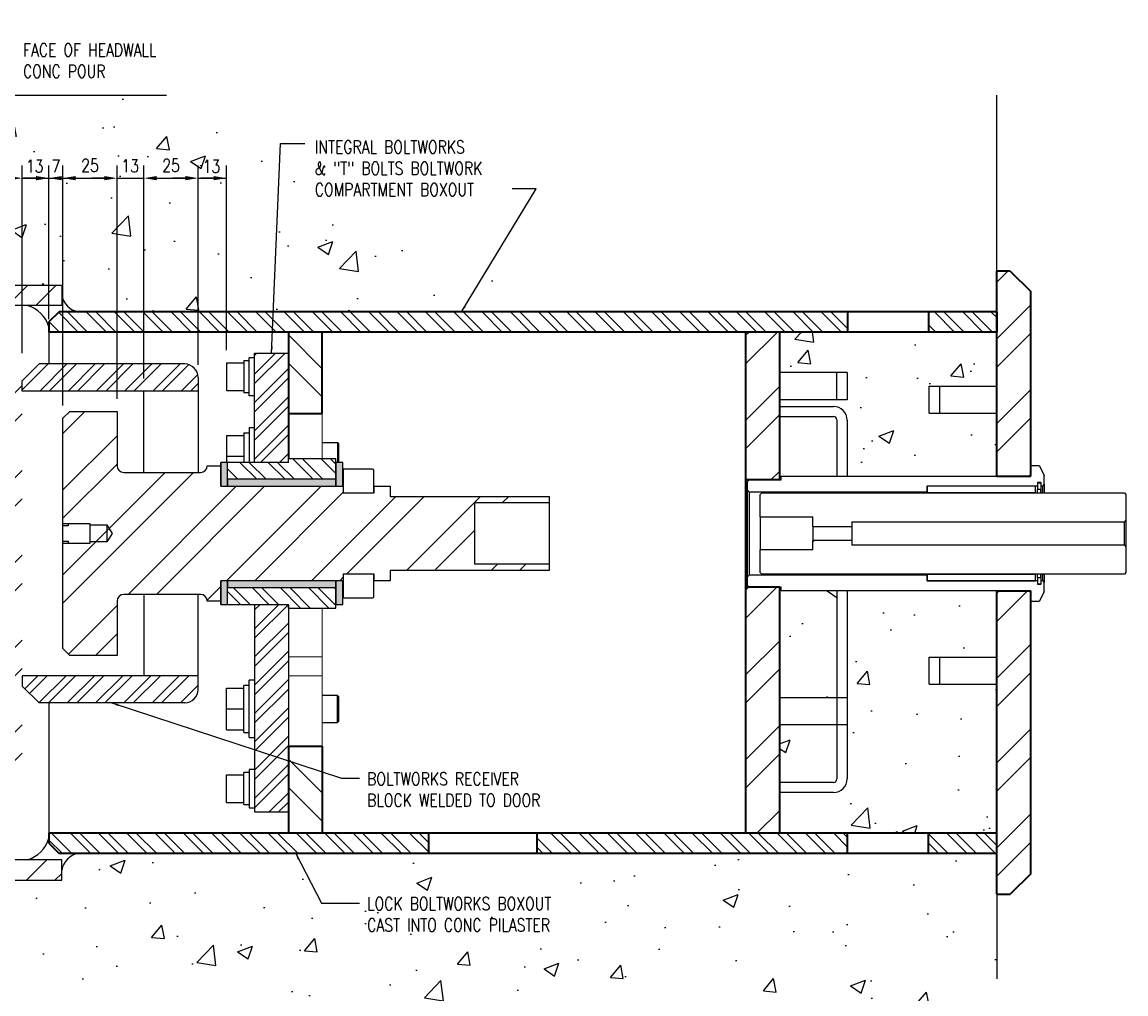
# Model space of a CAD drawing. Header units: millimetres. Extents: x -378 to 2927, y -2262 to 346.
# Tile 11 of 14: x 2130 to 2648, y -1946 to -1491. Entities that reach past the tile are written whole.
import ezdxf

# ---------------------------------------------------------------- set-up
doc = ezdxf.new("R2010")
doc.units = ezdxf.units.MM
for name, color, linetype in [('S-ANNO-TEXT', 2, 'Continuous'), ('S-DETL-CONC', 4, 'Continuous'), ('S-DETL-STLS', 3, 'Continuous'), ('S-SDEL-DIMS', 3, 'Continuous'), ('S-SDEL-LW10', 8, 'Continuous'), ('S-SECT-PATT', 1, 'Continuous'), ('S-SECT-STLS', 3, 'Continuous')]:
    doc.layers.add(name, color=color, linetype=linetype)
doc.layers.add('S-SDEL-LW18', color=190, linetype='Continuous', lineweight=18)
doc.layers.add('S-SDEL-LW35', color=32, linetype='Continuous', lineweight=35)
doc.styles.add('ROMANS', font='ROMANS.shx', dxfattribs={"width": 0.8})
doc.styles.add('Text', font='romans.shx', dxfattribs={"width": 0.8, "height": 3})
doc.dimstyles.new('NFL_1', dxfattribs={"dimscale": 0, "dimtxt": 3, "dimasz": 3, "dimexe": 3, "dimexo": 3, "dimgap": 1.5, "dimtad": 1, "dimdec": 0, "dimzin": 3, "dimdsep": 46, "dimtxsty": 'Text', "dimcen": 3, "dimdle": 3, "dimclrd": 1, "dimclre": 1, "dimclrt": 2, "dimadec": 0, "dimazin": 0, "dimtfac": 0.75, "dimtdec": 0, "dimtmove": 2, "dimatfit": 3, "dimfxl": 0.125, "dimtfillclr": 1, "dimfrac": 2, "dimtolj": 1, "dimtzin": 0, "dimarcsym": 1})
doc.dimstyles.get("Standard").update_dxf_attribs({"dimtxt": 0.125, "dimasz": 0.125, "dimexe": 0.18, "dimexo": 0.0625, "dimgap": 0.125, "dimtad": 0, "dimtih": 1, "dimtoh": 1, "dimdec": 4, "dimzin": 0, "dimdsep": 46, "dimtxsty": 'Text', "dimcen": 0.125, "dimclrt": 2, "dimadec": 0, "dimazin": 0, "dimtfac": 1, "dimtdec": 4, "dimtofl": 0, "dimtmove": 0, "dimatfit": 3, "dimfxl": 0.18, "dimtolj": 1, "dimtzin": 0, "dimarcsym": 0})
pattern_1 = [(45, (-24393.452, -4633.625), (-19.887378, 19.887378), []), (45, (-24380.193, -4633.625), (-19.887378, 19.887378), [])]
pattern_2 = [(50, (-24206.82, -4568.566), (71.72602, -6.27521), [7.5, -82.5]), (355, (-24206.82, -4568.566), (-13.87513, 75.21921), [6, -66]), (100.45144, (-24200.84, -4569.09), (57.85088, 68.944), [6.37402, -70.11421]), (46.1842, (-24206.82, -4548.57), (106.72413, -16.55193), [11.25, -123.75]), (96.63564, (-24197.92, -4549.95), (93.4662, 97.41186), [9.56103, -105.17138]), (351.18416, (-24206.82, -4548.57), (93.4662, 97.41186), [9, -99]), (21, (-24196.82, -4553.566), (59.6907, -40.26189), [7.5, -82.5]), (326, (-24196.82, -4553.566), (24.33153, 72.515), [6, -66]), (71.45144, (-24191.84, -4556.92), (84.02224, 32.25312), [6.37402, -70.11421]), (37.5, (-24206.818, -4568.566), (1.215986, 33.289385), [0, -65.2, 0, -67, 0, -66.25]), (7.5, (-24206.818, -4568.566), (26.306954, 39.44117), [0, -38.2, 0, -63.7, 0, -25.25]), (327.5, (-24229.118, -4568.566), (53.382244, -2.255487), [0, -25, 0, -78, 0, -103.5]), (317.5, (-24239.12, -4568.566), (58.31862, 10.0105), [0, -32.5, 0, -51.8, 0, -73.5])]
pattern_3 = [(315, (-24206.818, -4568.566), (6.629126, 6.629126), []), (315, (-24206.818, -4572.985), (6.629126, 6.629126), [])]
pattern_4 = [(45, (-24206.818, -4568.566), (-19.887378, 19.887378), []), (45, (-24193.56, -4568.566), (-19.887378, 19.887378), [])]
pattern_5 = [(45, (-24206.818, -4568.566), (-6.629126, 6.629126), []), (45, (-24202.398, -4568.566), (-6.629126, 6.629126), [])]

# ---------------------------------------------------------------- blocks, each defined once
blk = doc.blocks.new('*D66')
at = {"layer": 'Defpoints', "color": 0, "transparency": 16777216}
for p in [(2143.07, -1563.72), (2143.07, -1635.86), (2130.47, -1651.83)]:
    blk.add_point(p, dxfattribs=at)
at = {"layer": 'S-SDEL-DIMS', "color": 1, "lineweight": -2, "transparency": 16777216}
for p, q in [((2130.47, -1645.83), (2130.47, -1557.72)), ((2143.07, -1629.86), (2143.07, -1557.72)), ((2124.47, -1563.72), (2118.47, -1563.72)), ((2130.47, -1563.72), (2143.07, -1563.72)), ((2149.07, -1563.72), (2155.07, -1563.72))]:
    blk.add_line(p, q, dxfattribs=at)
at = {"layer": 'S-SDEL-DIMS', "color": 1, "transparency": 16777216}
for points in [[(2124.47, -1562.72), (2124.47, -1564.72), (2130.47, -1563.72)], [(2149.07, -1562.72), (2149.07, -1564.72), (2143.07, -1563.72)]]:
    blk.add_solid(points, dxfattribs=at)
at = {"layer": 'S-SDEL-DIMS', "color": 2, "transparency": 16777216, "insert": (2136.36, -1558.08), "char_height": 6, "attachment_point": 5, "style": 'Text'}
blk.add_mtext('\\A1;13', dxfattribs=at)
blk = doc.blocks.new('*D67')
at = {"layer": 'Defpoints', "color": 0, "transparency": 16777216}
for p in [(2149.63, -1563.72), (2143.07, -1631.11), (2149.63, -1676.32)]:
    blk.add_point(p, dxfattribs=at)
at = {"layer": 'S-SDEL-DIMS', "color": 1, "lineweight": -2, "transparency": 16777216}
for p, q in [((2143.07, -1625.11), (2143.07, -1557.72)), ((2149.63, -1670.32), (2149.63, -1557.72)), ((2137.07, -1563.72), (2131.07, -1563.72)), ((2143.07, -1563.72), (2149.63, -1563.72)), ((2155.63, -1563.72), (2161.63, -1563.72))]:
    blk.add_line(p, q, dxfattribs=at)
at = {"layer": 'S-SDEL-DIMS', "color": 1, "transparency": 16777216}
for points in [[(2137.07, -1562.72), (2137.07, -1564.72), (2143.07, -1563.72)], [(2155.63, -1562.72), (2155.63, -1564.72), (2149.63, -1563.72)]]:
    blk.add_solid(points, dxfattribs=at)
at = {"layer": 'S-SDEL-DIMS', "color": 2, "transparency": 16777216, "insert": (2146.36, -1558.08), "char_height": 6, "attachment_point": 5, "style": 'Text'}
blk.add_mtext('\\A1;7', dxfattribs=at)
blk = doc.blocks.new('*D68')
at = {"layer": 'Defpoints', "color": 0, "transparency": 16777216}
for p in [(2175.03, -1563.72), (2149.63, -1676.32), (2175.03, -1673.14)]:
    blk.add_point(p, dxfattribs=at)
at = {"layer": 'S-SDEL-DIMS', "color": 1, "lineweight": -2, "transparency": 16777216}
for p, q in [((2149.63, -1670.32), (2149.63, -1557.72)), ((2175.03, -1667.14), (2175.03, -1557.72)), ((2155.63, -1563.72), (2169.03, -1563.72))]:
    blk.add_line(p, q, dxfattribs=at)
at = {"layer": 'S-SDEL-DIMS', "color": 1, "transparency": 16777216}
for points in [[(2155.63, -1562.72), (2155.63, -1564.72), (2149.63, -1563.72)], [(2169.03, -1562.72), (2169.03, -1564.72), (2175.03, -1563.72)]]:
    blk.add_solid(points, dxfattribs=at)
at = {"layer": 'S-SDEL-DIMS', "color": 2, "transparency": 16777216, "insert": (2162.33, -1557.72), "char_height": 6, "attachment_point": 5, "style": 'Text'}
blk.add_mtext('\\A1;25', dxfattribs=at)
blk = doc.blocks.new('*D69')
at = {"layer": 'Defpoints', "color": 0, "transparency": 16777216}
for p in [(2187.64, -1563.72), (2187.64, -1663.58), (2175.03, -1673.14)]:
    blk.add_point(p, dxfattribs=at)
at = {"layer": 'S-SDEL-DIMS', "color": 1, "lineweight": -2, "transparency": 16777216}
for p, q in [((2175.03, -1667.14), (2175.03, -1557.72)), ((2187.64, -1657.58), (2187.64, -1557.72)), ((2169.03, -1563.72), (2163.03, -1563.72)), ((2175.03, -1563.72), (2187.64, -1563.72)), ((2193.64, -1563.72), (2199.64, -1563.72))]:
    blk.add_line(p, q, dxfattribs=at)
at = {"layer": 'S-SDEL-DIMS', "color": 1, "transparency": 16777216}
for points in [[(2169.03, -1562.72), (2169.03, -1564.72), (2175.03, -1563.72)], [(2193.64, -1562.72), (2193.64, -1564.72), (2187.64, -1563.72)]]:
    blk.add_solid(points, dxfattribs=at)
at = {"layer": 'S-SDEL-DIMS', "color": 2, "transparency": 16777216, "insert": (2181.13, -1557.97), "char_height": 6, "attachment_point": 5, "style": 'Text'}
blk.add_mtext('\\A1;13', dxfattribs=at)
blk = doc.blocks.new('*D70')
at = {"layer": 'Defpoints', "color": 0, "transparency": 16777216}
for p in [(2213.06, -1563.72), (2213.06, -1657.2), (2187.64, -1663.58)]:
    blk.add_point(p, dxfattribs=at)
at = {"layer": 'S-SDEL-DIMS', "color": 1, "lineweight": -2, "transparency": 16777216}
for p, q in [((2187.64, -1657.58), (2187.64, -1557.72)), ((2213.06, -1651.2), (2213.06, -1557.72)), ((2193.64, -1563.72), (2207.06, -1563.72))]:
    blk.add_line(p, q, dxfattribs=at)
at = {"layer": 'S-SDEL-DIMS', "color": 1, "transparency": 16777216}
for points in [[(2193.64, -1562.72), (2193.64, -1564.72), (2187.64, -1563.72)], [(2207.06, -1562.72), (2207.06, -1564.72), (2213.06, -1563.72)]]:
    blk.add_solid(points, dxfattribs=at)
at = {"layer": 'S-SDEL-DIMS', "color": 2, "transparency": 16777216, "insert": (2200.35, -1557.72), "char_height": 6, "attachment_point": 5, "style": 'Text'}
blk.add_mtext('\\A1;25', dxfattribs=at)
blk = doc.blocks.new('*D71')
at = {"layer": 'Defpoints', "color": 0, "transparency": 16777216}
for p in [(2226.3, -1563.72), (2226.3, -1650.29), (2213.06, -1657.2)]:
    blk.add_point(p, dxfattribs=at)
at = {"layer": 'S-SDEL-DIMS', "color": 1, "lineweight": -2, "transparency": 16777216}
for p, q in [((2213.06, -1651.2), (2213.06, -1557.72)), ((2226.3, -1644.29), (2226.3, -1557.72)), ((2207.06, -1563.72), (2201.06, -1563.72)), ((2213.06, -1563.72), (2226.3, -1563.72)), ((2220.3, -1563.72), (2214.3, -1563.72))]:
    blk.add_line(p, q, dxfattribs=at)
at = {"layer": 'S-SDEL-DIMS', "color": 1, "transparency": 16777216}
for points in [[(2207.06, -1562.72), (2207.06, -1564.72), (2213.06, -1563.72)], [(2220.3, -1562.72), (2220.3, -1564.72), (2226.3, -1563.72)]]:
    blk.add_solid(points, dxfattribs=at)
at = {"layer": 'S-SDEL-DIMS', "color": 2, "transparency": 16777216, "insert": (2219.27, -1558.19), "char_height": 6, "attachment_point": 5, "style": 'Text'}
blk.add_mtext('\\A1;13', dxfattribs=at)

msp = doc.modelspace()

# ---------------------------------------------------------------- hatches: boundary and pattern name
at = {"layer": 'S-SECT-PATT'}
h = msp.add_hatch(dxfattribs=at)
h.set_pattern_fill('ANSI32', color=256, scale=75)
h.set_pattern_definition(pattern_1)
h.paths.add_polyline_path([(1987.58, -1524.87), (1978.07, -1524.87), (1978.07, -1623.37), (2149.07, -1623.37), (2149.07, -1613.87), (1987.58, -1613.87)])
h = msp.add_hatch(dxfattribs=at)
h.set_pattern_fill('AR-CONC', color=256, scale=10)
h.set_pattern_definition(pattern_2)
edge = h.paths.add_edge_path()
edge.add_line((2198.19, -1524.87), (1987.58, -1524.87))
edge.add_line((1987.58, -1524.87), (1987.58, -1613.87))
edge.add_line((1987.58, -1613.87), (2149.07, -1613.87))
edge.add_line((2149.07, -1613.87), (2149.07, -1618.62))
edge.add_arc((2158.5, -1616.94), 9.58, 190.1092, 259.8908)
edge.add_line((2156.82, -1626.37), (2378.77, -1626.37))
edge.add_line((2378.77, -1626.37), (2198.19, -1524.87))
h = msp.add_hatch(dxfattribs=at)
h.set_pattern_fill('ANSI32', color=256, scale=75)
h.set_pattern_definition(pattern_4)
h.paths.add_polyline_path([(2603.49, -1616.81), (2593.92, -1607.32), (2587.57, -1607.32), (2587.57, -1703.48), (2603.49, -1703.48), (2603.49, -1698.54), (2603.49, -1698.54)])
h.paths.add_polyline_path([(2603.49, -1762.08), (2603.49, -1762.08), (2603.49, -1757.2), (2587.57, -1757.2), (2587.57, -1899.42), (2593.92, -1899.42), (2603.49, -1889.86)])
h = msp.add_hatch(dxfattribs=at)
h.set_pattern_fill('ANSI32', color=256, scale=25, angle=270)
h.set_pattern_definition(pattern_3)
h.paths.add_polyline_path([(2587.57, -1626.37), (2555.6, -1626.37), (2555.6, -1635.86), (2587.57, -1635.86)])
h.paths.add_polyline_path([(2517.6, -1626.37), (2147.81, -1626.37), (2143.07, -1631.11), (2143.07, -1635.86), (2517.6, -1635.86)])
h = msp.add_hatch(dxfattribs=at)
h.set_pattern_fill('ANSI32', color=256, scale=75, angle=270)
h.set_pattern_definition([(315, (-24206.818, -4568.566), (19.887378, 19.887378), []), (315, (-24206.818, -4581.824), (19.887378, 19.887378), [])])
h.paths.add_polyline_path([(2271.26, -1830.08), (2255.43, -1830.08), (2255.43, -1860.9), (2255.43, -1870.81), (2271.26, -1870.81)])
h.paths.add_polyline_path([(2271.26, -1635.86), (2255.43, -1635.86), (2255.43, -1674.09), (2271.26, -1674.09)])
h = msp.add_hatch(dxfattribs=at)
h.set_pattern_fill('ANSI32', color=256, scale=75)
h.set_pattern_definition(pattern_4)
h.paths.add_polyline_path([(2485.63, -1755.44), (2469.72, -1755.44), (2469.72, -1870.81), (2485.63, -1870.81)])
h.paths.add_polyline_path([(2485.63, -1635.86), (2469.72, -1635.86), (2469.72, -1705.17), (2485.63, -1705.17)])
h = msp.add_hatch(dxfattribs=at)
h.set_pattern_fill('AR-CONC', color=256, scale=10)
h.set_pattern_definition(pattern_2)
h.paths.add_polyline_path([(2587.57, -1635.86), (2485.63, -1635.86), (2485.63, -1654.91), (2517.39, -1654.91), (2517.39, -1667.61), (2485.63, -1667.61), (2485.63, -1670.74), (2510.95, -1670.74, -0.414213), (2517.39, -1677.17), (2517.39, -1703.48), (2587.57, -1703.48), (2587.57, -1673.96), (2555.82, -1673.96), (2555.82, -1661.26), (2587.57, -1661.26)])
h.paths.add_polyline_path([(2512.56, -1677.09, 0.414214), (2510.95, -1675.48), (2485.63, -1675.48), (2485.63, -1705.17), (2486.5, -1705.17), (2486.5, -1703.48), (2512.56, -1703.48)])
h.paths.add_polyline_path([(2512.56, -1757.2), (2486.5, -1757.2), (2486.5, -1755.44), (2485.63, -1755.44), (2485.63, -1807.31), (2512.56, -1807.31)])
h.paths.add_polyline_path([(2512.56, -1820.01), (2485.63, -1820.01), (2485.63, -1847.01), (2510.95, -1847.01, 0.414214), (2512.56, -1845.41)], flags=17)
h.paths.add_polyline_path([(2587.57, -1800.96), (2555.82, -1800.96), (2555.82, -1788.26), (2587.57, -1788.26), (2587.57, -1757.2), (2517.39, -1757.2), (2517.39, -1845.32, -0.414214), (2510.95, -1851.76), (2485.63, -1851.76), (2485.63, -1870.81), (2587.57, -1870.81)])
h = msp.add_hatch(dxfattribs=at)
h.set_pattern_fill('ANSI32', color=256, scale=25)
h.set_pattern_definition(pattern_5)
h.paths.add_polyline_path([(2255.43, -1645.76), (2239.51, -1645.76), (2239.51, -1696.98), (2255.43, -1696.98), (2255.43, -1695.36)])
h.paths.add_polyline_path([(2255.43, -1795.13), (2255.43, -1763.7), (2239.51, -1763.7), (2239.51, -1860.9), (2255.43, -1860.9), (2255.43, -1830.08), (2255.43, -1830.08)])
h = msp.add_hatch(dxfattribs=at)
h.set_pattern_fill('ANSI32', color=256, scale=25)
h.set_pattern_definition(pattern_5)
h.paths.add_polyline_path([(2213.06, -1657.2, 0.417349), (2206.4, -1650.83), (2138.41, -1650.83), (2130.47, -1658.76), (2130.47, -1663.58), (2213.06, -1663.58)])
h.paths.add_polyline_path([(2213.06, -1803.19), (2213.06, -1797.03), (2130.47, -1797.03), (2130.47, -1801.85), (2138.41, -1809.78), (2206.76, -1809.78, 0.411085)])
h = msp.add_hatch(dxfattribs=at)
h.set_pattern_fill('ANSI32', color=256, scale=75)
h.set_pattern_definition([(45, (-24204.418, -4568.566), (-19.887378, 19.887378), []), (45, (-24191.16, -4568.566), (-19.887378, 19.887378), [])])
h.paths.add_polyline_path([(2130.47, -1651.83), (2079.52, -1651.83, 0.419789), (2082.91, -1656.37), (2115.44, -1661.3, -0.375189), (2120.97, -1667.64), (2120.97, -1839.02, -0.366443), (2115.63, -1845.33), (2082.79, -1850.31, 0.410773), (2079.52, -1854.83), (2130.47, -1854.83)])
h = msp.add_hatch(dxfattribs=at)
h.set_pattern_fill('ANSI32', color=256, scale=75)
h.set_pattern_definition([(45, (-24879.094, -4794.224), (-19.887378, 19.887378), []), (45, (-24865.836, -4794.224), (-19.887378, 19.887378), [])])
h.paths.add_polyline_path([(2178.21, -1701.72), (2214.11, -1701.72, 0.414214), (2217.29, -1698.54), (2223.66, -1698.54), (2223.66, -1708.16), (2281.1, -1708.16), (2281.1, -1711.27), (2295.66, -1711.27), (2295.66, -1708.16), (2303.04, -1708.16), (2303.04, -1712.9), (2377.62, -1712.9), (2377.62, -1716.01), (2342.67, -1716.01), (2342.67, -1744.6), (2377.62, -1744.6), (2377.62, -1747.71), (2303.04, -1747.71), (2303.04, -1752.45), (2295.66, -1752.45), (2295.66, -1749.34), (2281.1, -1749.34), (2281.1, -1752.45), (2223.66, -1752.45), (2223.66, -1762.07), (2217.29, -1762.07, 0.414217), (2214.11, -1758.89), (2178.21, -1758.89, 0.414214), (2175.03, -1762.07), (2175.03, -1787.47), (2152.81, -1787.47), (2149.63, -1784.29), (2149.63, -1676.32), (2152.81, -1673.14), (2175.03, -1673.14), (2175.03, -1698.54, 0.414214)])
h = msp.add_hatch(color=256, dxfattribs=at)
h.dxf.hatch_style = 1
h.paths.add_polyline_path([(2226.84, -1752.52), (2223.66, -1752.52), (2223.66, -1763.63), (2226.84, -1763.63)], flags=16)
h.paths.add_polyline_path([(2226.84, -1755.71), (2226.84, -1763.63), (2226.84, -1763.63), (2223.66, -1763.63), (2223.66, -1752.45), (2280.83, -1752.45), (2280.83, -1763.63), (2277.64, -1763.63), (2277.64, -1756.52), (2276.83, -1755.71)])
h.paths.add_polyline_path([(2280.83, -1696.98), (2277.64, -1696.98), (2277.64, -1704.09), (2277.64, -1708.09), (2280.83, -1708.09)])
h.paths.add_polyline_path([(2277.64, -1704.91), (2226.84, -1704.91), (2226.84, -1708.09), (2277.64, -1708.09)])
h.paths.add_polyline_path([(2226.84, -1696.98), (2223.66, -1696.98), (2223.66, -1708.09), (2226.84, -1708.09)])
h = msp.add_hatch(dxfattribs=at)
h.set_pattern_fill('ANSI32', color=256, scale=25, angle=270)
h.set_pattern_definition([(315, (-24879.094, -4624.066), (6.629126, 6.629126), []), (315, (-24879.094, -4628.485), (6.629126, 6.629126), [])])
h.paths.add_polyline_path([(2277.64, -1696.98), (2277.64, -1695.36), (2255.43, -1695.36), (2255.43, -1696.98), (2226.84, -1696.98), (2226.84, -1704.09), (2226.84, -1704.91), (2277.64, -1704.91)])
h.paths.add_polyline_path([(2277.64, -1756.52), (2276.83, -1755.71), (2226.84, -1755.71), (2226.84, -1763.63), (2255.43, -1763.63), (2255.43, -1765.26), (2277.64, -1765.26), (2277.64, -1763.63), (2277.64, -1763.63)])
h = msp.add_hatch(color=256, dxfattribs=at)
h.dxf.hatch_style = 1
h.paths.add_polyline_path([(2226.84, -1752.52), (2223.66, -1752.52), (2223.66, -1763.63), (2226.84, -1763.63)])
h = msp.add_hatch(dxfattribs=at)
h.set_pattern_fill('ANSI32', color=256, scale=25, angle=270)
h.set_pattern_definition(pattern_3)
h.paths.add_polyline_path([(2321.17, -1870.81), (2143.07, -1870.81), (2143.07, -1875.55), (2147.81, -1880.37), (2321.17, -1880.37)])
h = msp.add_hatch(dxfattribs=at)
h.set_pattern_fill('ANSI32', color=256, scale=25, angle=270)
h.set_pattern_definition(pattern_3)
h.paths.add_polyline_path([(2517.6, -1870.81), (2371.97, -1870.81), (2371.97, -1880.37), (2517.6, -1880.37)])
h.paths.add_polyline_path([(2587.57, -1870.81), (2555.6, -1870.81), (2555.6, -1880.37), (2587.57, -1880.37)])
h = msp.add_hatch(dxfattribs=at)
h.set_pattern_fill('AR-CONC', color=256, scale=10)
h.set_pattern_definition(pattern_2)
h.paths.add_polyline_path([(2587.57, -1939.12), (2587.57, -1901.12), (2587.57, -1880.37), (2397.57, -1880.37), (2397.57, -2197.87), (2587.57, -2197.87), (2587.57, -2139.12), (2574.57, -2088.12), (2562.57, -2088.12), (2562.57, -2082.12), (2523.8, -2082.12), (2523.8, -1996.12), (2562.57, -1996.12), (2562.57, -1990.12), (2574.57, -1990.12)])
h.paths.add_polyline_path([(2397.57, -1880.37), (2346.57, -1880.37), (2346.57, -2197.87), (2397.57, -2197.87)])
h.paths.add_polyline_path([(2346.57, -1880.37), (2295.57, -1880.37), (2295.57, -2197.87), (2346.57, -2197.87)])
h.paths.add_polyline_path([(2295.57, -1880.37), (2156.82, -1880.37, 0.314251), (2149.07, -1888.12), (2149.07, -1892.87), (1987.58, -1892.87), (1987.58, -2042.87), (1978.07, -2042.87), (1978.07, -2197.87), (2295.57, -2197.87)])
h = msp.add_hatch(dxfattribs=at)
h.set_pattern_fill('ANSI32', color=256, scale=75)
h.set_pattern_definition(pattern_1)
h.paths.add_polyline_path([(2149.07, -1883.37), (1978.07, -1883.37), (1978.07, -2042.87), (1987.58, -2042.87), (1987.58, -1892.87), (2149.07, -1892.87)])

# ---------------------------------------------------------------- linework, layer by layer
at = {"layer": 'S-DETL-CONC'}
for p, q in [((1978.07, -1524.87), (2198.19, -1524.87)), ((2587.57, -1626.37), (2587.57, -1524.87)), ((2147.81, -1880.37), (2587.57, -1880.37)), ((2587.57, -1880.37), (2587.57, -1939.12))]:
    msp.add_line(p, q, dxfattribs=at)
at = {"layer": 'S-DETL-STLS'}
for points in [[(1978.07, -1524.87), (1987.58, -1524.87), (1987.58, -1613.87), (2149.07, -1613.87), (2149.07, -1623.37), (1978.07, -1623.37)], [(1978.07, -2042.87), (1987.58, -2042.87), (1987.58, -1892.87), (2149.07, -1892.87), (2149.07, -1883.37), (1978.07, -1883.37)]]:
    msp.add_lwpolyline(points, close=True, dxfattribs=at)
at = {"layer": 'S-SDEL-LW10'}
for p, q in [((2517.39, -1654.91), (2485.63, -1654.91)), ((2512.56, -1667.61), (2512.56, -1654.91)), ((2517.39, -1654.91), (2517.39, -1667.61)), ((2560.65, -1661.26), (2560.65, -1673.96)), ((2517.39, -1667.61), (2485.63, -1667.61)), ((2485.63, -1670.74), (2510.95, -1670.74)), ((2517.39, -1677.17), (2517.39, -1703.48)), ((2237, -1680.61), (2237, -1696.98)), ((2226.3, -1684.34), (2226.3, -1696.98)), ((2234.43, -1683.05), (2234.43, -1696.98)), ((2278.39, -1687.69), (2278.39, -1696.98)), ((2278.93, -1688.23), (2278.93, -1696.98)), ((2226.3, -1694.06), (2234.43, -1694.06)), ((2517.39, -1757.2), (2517.39, -1845.32)), ((2560.65, -1788.26), (2560.65, -1800.96)), ((2226.3, -1822.33), (2226.3, -1802.89)), ((2517.39, -1807.31), (2485.63, -1807.31)), ((2517.39, -1807.31), (2517.39, -1820.01)), ((2226.3, -1812.61), (2234.43, -1812.61)), ((2517.39, -1820.01), (2485.63, -1820.01)), ((2510.95, -1851.76), (2485.64, -1851.76))]:
    msp.add_line(p, q, dxfattribs=at)
for points in [[(2143.07, -1635.86), (2143.07, -1650.83)], [(2226.3, -1650.29), (2234.43, -1650.29)], [(2226.3, -1650.29), (2226.3, -1663.23), (2234.43, -1663.23)], [(2234.43, -1649.22), (2237, -1649.22)], [(2237, -1647.78), (2239.51, -1647.78)], [(2555.82, -1673.96), (2555.82, -1661.26)], [(2555.82, -1661.26), (2587.57, -1661.26)], [(2237, -1664.3), (2234.43, -1664.3)], [(2239.51, -1665.74), (2237, -1665.74)], [(2485.63, -1675.48), (2510.95, -1675.48)], [(2512.56, -1677.09), (2512.56, -1703.48)], [(2555.82, -1673.96), (2587.57, -1673.96)], [(2237, -1680.61), (2239.51, -1680.61)], [(2226.3, -1684.34), (2234.43, -1684.34)], [(2234.43, -1683.05), (2237, -1683.05)], [(2271.28, -1687.69), (2278.39, -1687.69)], [(2278.39, -1687.69), (2278.93, -1688.23)], [(2281.1, -1700.44), (2281.1, -1708.16)], [(2512.56, -1757.2), (2512.56, -1845.41)], [(2555.82, -1800.96), (2555.82, -1788.26)], [(2555.82, -1788.26), (2587.57, -1788.26)], [(2239.51, -1799.09), (2237, -1799.09)], [(2555.82, -1800.96), (2587.57, -1800.96)], [(2226.3, -1802.89), (2234.43, -1802.89)], [(2237, -1801.53), (2234.43, -1801.53)], [(2278.39, -1806.24), (2271.28, -1806.24)], [(2278.93, -1806.78), (2278.39, -1806.24)], [(2143.07, -1809.78), (2143.07, -1870.81)], [(2271.28, -1818.97), (2278.39, -1818.97)], [(2278.39, -1818.97), (2278.93, -1818.43)], [(2226.3, -1822.33), (2234.43, -1822.33)], [(2234.43, -1823.61), (2237, -1823.61)], [(2237, -1826.05), (2239.51, -1826.05)], [(2237, -1842.36), (2234.43, -1842.36)], [(2239.51, -1840.92), (2237, -1840.92)], [(2226.3, -1856.38), (2226.3, -1843.43), (2234.43, -1843.43)], [(2510.95, -1847.01), (2485.64, -1847.01)], [(2226.3, -1856.38), (2234.43, -1856.38)], [(2234.43, -1857.44), (2237, -1857.44)], [(2237, -1858.88), (2239.51, -1858.88)]]:
    msp.add_lwpolyline(points, dxfattribs=at)
for points in [[(2295.39, -1711.27), (2295.39, -1710.46), (2295.39, -1700.77, 0.399485), (2294.84, -1700.1), (2281.44, -1700.1)], [(2281.1, -1752.45), (2281.1, -1760.18, 0.34464), (2281.44, -1760.51), (2294.84, -1760.51, 0.399485), (2295.39, -1759.84), (2295.39, -1750.15), (2295.39, -1749.34)]]:
    msp.add_lwpolyline(points, format="xyb", dxfattribs=at)
for centre, radius, start, end in [((2158.5, -1616.94), 9.58, 190.1092, 259.8908), ((2128.74, -1637.73), 14.95, 16.4772, 73.8793), ((2510.95, -1677.17), 6.43, 0, 90), ((2510.95, -1677.09), 1.61, 0, 90), ((2281.48, -1700.48), 0.389, 96.9679, 173.0321), ((2510.95, -1845.32), 6.43, 270, 0), ((2510.95, -1845.41), 1.61, 270, 0), ((2128.74, -1868.93), 14.95, 286.1207, 343.5228), ((2158.5, -1889.8), 9.58, 100.1092, 169.8908)]:
    msp.add_arc(centre, radius, start, end, dxfattribs=at)
for points in [[(2234.43, -1649.22), (2234.43, -1649.22), (2234.43, -1664.3), (2234.43, -1664.3)], [(2234.43, -1857.44), (2234.43, -1857.44), (2234.43, -1842.36), (2234.43, -1842.36)]]:
    msp.add_open_spline(points, degree=3, dxfattribs=at)
for points in [[(2237, -1665.74), (2237, -1665.74), (2237, -1665.67), (2237, -1665.67), (2237, -1659.73), (2237, -1652.79), (2237, -1647.85), (2237, -1647.85), (2237, -1647.78), (2237, -1647.78)], [(2237, -1826.05), (2237, -1826.05), (2237, -1825.78), (2237, -1825.78), (2237, -1816.93), (2237, -1808.08), (2237, -1799.23), (2237, -1799.23), (2237, -1799.09), (2237, -1799.09)], [(2234.43, -1823.61), (2234.43, -1823.61), (2234.43, -1823.34), (2234.43, -1823.34), (2234.43, -1816.16), (2234.43, -1808.98), (2234.43, -1801.8), (2234.43, -1801.8), (2234.43, -1801.53), (2234.43, -1801.53)], [(2278.39, -1818.97), (2278.39, -1818.97), (2278.39, -1818.84), (2278.39, -1818.84), (2278.39, -1814.73), (2278.39, -1810.62), (2278.39, -1806.51), (2278.39, -1806.51), (2278.39, -1806.24), (2278.39, -1806.24)], [(2278.93, -1806.78), (2278.93, -1806.78), (2278.93, -1807.19), (2278.93, -1807.19), (2278.93, -1810.89), (2278.93, -1814.59), (2278.93, -1818.3), (2278.93, -1818.3), (2278.93, -1818.43), (2278.93, -1818.43)], [(2237, -1840.92), (2237, -1840.92), (2237, -1840.99), (2237, -1840.99), (2237, -1846.93), (2237, -1853.87), (2237, -1858.81), (2237, -1858.81), (2237, -1858.88), (2237, -1858.88)]]:
    msp.add_open_spline(points, degree=3, knots=[0, 0, 0, 0, 1, 1, 1, 2, 2, 2, 3, 3, 3, 3], dxfattribs=at)
at = {"layer": 'S-SDEL-LW18'}
for p, q in [((2255.43, -1788.13), (2271.28, -1788.13)), ((2255.43, -1797.13), (2271.28, -1797.13))]:
    msp.add_line(p, q, dxfattribs=at)
for points in [[(2271.26, -1674.09), (2271.26, -1695.36)], [(2271.28, -1765.26), (2271.28, -1830.08)]]:
    msp.add_lwpolyline(points, dxfattribs=at)
at = {"layer": 'S-SDEL-LW35'}
for p, q in [((2517.6, -1626.37), (2517.6, -1635.86)), ((2555.6, -1626.37), (2555.6, -1635.86)), ((2271.26, -1674.09), (2271.26, -1635.86)), ((2485.63, -1705.17), (2469.72, -1705.17)), ((2587.57, -1703.48), (2603.49, -1703.48)), ((2485.63, -1755.44), (2469.72, -1755.44)), ((2587.57, -1757.2), (2603.49, -1757.2)), ((2321.17, -1880.37), (2321.17, -1870.81)), ((2371.97, -1880.37), (2371.97, -1870.81)), ((2517.6, -1880.37), (2517.6, -1870.81)), ((2555.6, -1880.37), (2555.6, -1870.81))]:
    msp.add_line(p, q, dxfattribs=at)
for points in [[(2587.57, -1703.48), (2587.57, -1607.32)], [(2593.92, -1607.32), (2587.57, -1607.32)], [(2593.92, -1607.32), (2603.49, -1616.81)], [(2603.49, -1703.48), (2603.49, -1616.81)], [(2147.81, -1626.37), (2143.07, -1631.11)], [(2587.57, -1626.37), (2587.57, -1635.86), (2143.07, -1635.86)], [(2587.57, -1626.37), (2147.81, -1626.37)], [(2143.07, -1631.11), (2143.07, -1635.86)], [(2255.43, -1635.86), (2255.43, -1695.36)], [(2469.72, -1635.86), (2469.72, -1870.81)], [(2485.63, -1635.86), (2485.63, -1705.17)], [(2255.43, -1674.09), (2271.28, -1674.09)], [(2485.63, -1755.44), (2485.63, -1870.81)], [(2587.57, -1899.42), (2587.57, -1757.2)], [(2603.49, -1889.86), (2603.49, -1757.2)], [(2255.43, -1830.08), (2255.43, -1870.81)], [(2255.43, -1830.08), (2271.28, -1830.08)], [(2271.26, -1830.08), (2271.26, -1870.81)], [(2143.07, -1870.81), (2143.07, -1875.55)], [(2587.57, -1870.81), (2143.07, -1870.81)], [(2143.07, -1875.55), (2147.81, -1880.37)], [(2587.57, -1880.37), (2147.81, -1880.37)], [(2603.49, -1889.86), (2593.92, -1899.42)], [(2587.57, -1899.42), (2593.92, -1899.42)]]:
    msp.add_lwpolyline(points, dxfattribs=at)
at = {"layer": 'S-SECT-STLS'}
for p, q in [((2149.63, -1676.32), (2152.81, -1673.14)), ((2149.63, -1735.05), (2149.63, -1676.32)), ((2152.81, -1673.14), (2175.03, -1673.14)), ((2175.03, -1673.14), (2175.03, -1698.54)), ((2178.21, -1701.72), (2214.11, -1701.72)), ((2217.29, -1698.54), (2223.66, -1698.54)), ((2223.66, -1698.54), (2223.66, -1708.16)), ((2223.66, -1708.16), (2281.1, -1708.16)), ((2281.1, -1708.16), (2281.1, -1711.27)), ((2295.66, -1711.27), (2295.66, -1708.16)), ((2295.66, -1708.16), (2303.04, -1708.16)), ((2303.04, -1708.16), (2303.04, -1712.9)), ((2281.1, -1711.27), (2295.66, -1711.27)), ((2303.04, -1712.9), (2377.62, -1712.9)), ((2377.62, -1712.9), (2377.62, -1716.01)), ((2377.62, -1716.01), (2377.62, -1744.6)), ((2170.29, -1726.31), (2170.29, -1734.3)), ((2149.63, -1784.29), (2149.63, -1735.05)), ((2295.66, -1749.34), (2281.1, -1749.34)), ((2281.1, -1749.34), (2281.1, -1752.45)), ((2295.66, -1752.45), (2295.66, -1749.34)), ((2377.62, -1747.71), (2303.04, -1747.71)), ((2303.04, -1747.71), (2303.04, -1752.45)), ((2377.62, -1744.6), (2377.62, -1747.71)), ((2281.1, -1752.45), (2223.66, -1752.45)), ((2223.66, -1752.45), (2223.66, -1762.07)), ((2303.04, -1752.45), (2295.66, -1752.45)), ((2214.11, -1758.89), (2178.21, -1758.89)), ((2175.03, -1762.07), (2175.03, -1787.47)), ((2223.66, -1762.07), (2217.29, -1762.07)), ((2152.81, -1787.47), (2149.63, -1784.29)), ((2175.03, -1787.47), (2152.81, -1787.47))]:
    msp.add_line(p, q, dxfattribs=at)
for points in [[(2239.51, -1645.76), (2255.43, -1645.76)], [(2239.51, -1696.98), (2239.51, -1645.76)], [(2206.76, -1650.83), (2138.41, -1650.83), (2130.47, -1658.76)], [(2213.06, -1663.58), (2130.47, -1663.58), (2130.47, -1658.76)], [(2213.06, -1657.2), (2213.06, -1701.72)], [(2187.64, -1701.72), (2187.64, -1663.58)], [(2226.84, -1696.98), (2223.66, -1696.98)], [(2223.66, -1708.09), (2223.66, -1696.98)], [(2226.84, -1708.09), (2226.84, -1696.98), (2223.66, -1696.98), (2223.66, -1708.09), (2226.84, -1708.09)], [(2226.84, -1708.09), (2226.84, -1696.98), (2223.66, -1696.98), (2223.66, -1708.09), (2226.84, -1708.09)], [(2226.84, -1708.09), (2226.84, -1696.98), (2223.66, -1696.98), (2223.66, -1708.09), (2226.84, -1708.09)], [(2226.84, -1708.09), (2226.84, -1696.98), (2223.66, -1696.98), (2223.66, -1708.09), (2226.84, -1708.09)], [(2226.84, -1708.09), (2226.84, -1696.98)], [(2255.43, -1696.98), (2226.84, -1696.98)], [(2226.84, -1704.09), (2226.84, -1696.98)], [(2277.64, -1695.36), (2255.43, -1695.36)], [(2255.43, -1696.98), (2255.43, -1695.36)], [(2277.64, -1704.09), (2277.64, -1695.36)], [(2280.83, -1696.98), (2277.64, -1696.98)], [(2277.64, -1708.09), (2277.64, -1696.98)], [(2280.83, -1708.09), (2280.83, -1696.98), (2277.64, -1696.98), (2277.64, -1708.09), (2280.83, -1708.09)], [(2280.83, -1708.09), (2280.83, -1696.98), (2277.64, -1696.98), (2277.64, -1708.09), (2280.83, -1708.09)], [(2280.83, -1708.09), (2280.83, -1696.98), (2277.64, -1696.98), (2277.64, -1708.09), (2280.83, -1708.09)], [(2280.83, -1708.09), (2280.83, -1696.98), (2277.64, -1696.98), (2277.64, -1708.09), (2280.83, -1708.09)], [(2280.83, -1708.09), (2280.83, -1696.98)], [(2607.56, -1698.54), (2603.49, -1698.54)], [(2603.49, -1703.48), (2603.49, -1698.54)], [(2607.56, -1698.54), (2609.86, -1703.14)], [(2226.84, -1708.09), (2226.84, -1704.91)], [(2277.64, -1708.09), (2277.64, -1704.91), (2226.84, -1704.91), (2226.84, -1708.09), (2277.64, -1708.09)], [(2277.64, -1708.09), (2277.64, -1704.91), (2226.84, -1704.91), (2226.84, -1708.09), (2277.64, -1708.09)], [(2277.64, -1708.09), (2277.64, -1704.91), (2226.84, -1704.91), (2226.84, -1708.09), (2277.64, -1708.09)], [(2277.64, -1708.09), (2277.64, -1704.91), (2226.84, -1704.91), (2226.84, -1708.09), (2277.64, -1708.09)], [(2277.64, -1704.91), (2226.84, -1704.91)], [(2276.83, -1704.91), (2227.66, -1704.91)], [(2277.64, -1708.09), (2277.64, -1704.91)], [(2280.83, -1708.09), (2280.83, -1708.16)], [(2470.65, -1705.92), (2471.4, -1705.17)], [(2470.65, -1709.98), (2470.65, -1705.92)], [(2471.4, -1705.17), (2486.5, -1705.17)], [(2486.5, -1703.48), (2603.49, -1703.48)], [(2486.5, -1705.17), (2486.5, -1703.48)], [(2554.99, -1708.02), (2606.61, -1708.02)], [(2554.99, -1708.02), (2554.99, -1710.73)], [(2605.79, -1711.27), (2605.79, -1708.09), (2554.99, -1708.09), (2554.99, -1711.27), (2605.79, -1711.27)], [(2605.79, -1711.27), (2605.79, -1708.09), (2554.99, -1708.09), (2554.99, -1711.27), (2605.79, -1711.27)], [(2605.79, -1711.27), (2605.79, -1708.09), (2554.99, -1708.09), (2554.99, -1711.27), (2605.79, -1711.27)], [(2605.79, -1711.27), (2605.79, -1708.09), (2554.99, -1708.09), (2554.99, -1711.27), (2605.79, -1711.27)], [(2605.79, -1708.09), (2554.99, -1708.09)], [(2554.99, -1711.27), (2554.99, -1708.09)], [(2605.79, -1711.27), (2605.79, -1708.09)], [(2606.61, -1707.88), (2606.47, -1708.02)], [(2608.16, -1706.46), (2606.61, -1706.46)], [(2606.61, -1706.46), (2606.61, -1709.71)], [(2608.37, -1706.73), (2606.61, -1706.73)], [(2606.61, -1706.73), (2606.61, -1708.02)], [(2608.16, -1706.46), (2608.16, -1709.71)], [(2608.37, -1708.02), (2608.37, -1706.73)], [(2608.37, -1708.02), (2609.11, -1708.02)], [(2608.37, -1711.27), (2608.37, -1708.02)], [(2609.86, -1707.27), (2609.11, -1708.02)], [(2609.11, -1711.27), (2609.11, -1708.02)], [(2609.86, -1707.27), (2609.86, -1703.14)], [(2609.86, -1707.27), (2609.86, -1711.27)], [(2471.4, -1710.73), (2470.65, -1709.98)], [(2471.4, -1710.73), (2554.99, -1710.73)], [(2476.68, -1712.02), (2477.43, -1711.27)], [(2476.68, -1722.58), (2476.68, -1712.02)], [(2477.43, -1711.27), (2647.39, -1711.27)], [(2605.79, -1711.27), (2554.99, -1711.27)], [(2608.16, -1709.71), (2606.61, -1709.71)], [(2606.61, -1711.27), (2606.61, -1709.71)], [(2608.16, -1711.27), (2608.16, -1709.71)], [(2647.39, -1711.27), (2648.13, -1712.02)], [(2648.13, -1712.02), (2648.13, -1724.07)], [(2377.62, -1716.01), (2342.67, -1716.01), (2342.67, -1744.6), (2377.62, -1744.6)], [(2476.68, -1722.58), (2501.27, -1722.58)], [(2501.27, -1727.05), (2501.27, -1722.58)], [(2149.63, -1725.56), (2162.29, -1725.56), (2162.29, -1735.05), (2149.63, -1735.05)], [(2152.13, -1726.72), (2149.63, -1726.72)], [(2152.13, -1725.56), (2152.13, -1726.72)], [(2162.29, -1726.31), (2170.29, -1726.31), (2172.66, -1730.31)], [(2501.27, -1727.05), (2519.56, -1727.05)], [(2519.56, -1724.82), (2519.56, -1727.05)], [(2519.56, -1724.82), (2647.39, -1724.82)], [(2648.13, -1724.07), (2647.39, -1724.82)], [(2149.63, -1733.9), (2152.13, -1733.9)], [(2152.13, -1733.9), (2152.13, -1735.05)], [(2172.66, -1730.31), (2170.29, -1734.3), (2162.29, -1734.3)], [(2501.88, -1733.56), (2501.27, -1734.17)], [(2501.27, -1738.03), (2501.27, -1733.56)], [(2519.56, -1733.56), (2501.27, -1733.56)], [(2519.56, -1733.56), (2519.56, -1735.79)], [(2476.68, -1748.6), (2476.68, -1738.03)], [(2501.27, -1738.03), (2476.68, -1738.03)], [(2647.39, -1735.79), (2519.56, -1735.79)], [(2647.39, -1735.79), (2648.13, -1736.54)], [(2648.13, -1736.54), (2648.13, -1748.6), (2647.39, -1749.34)], [(2294.64, -1749.34), (2281.77, -1749.34)], [(2477.43, -1749.34), (2476.68, -1748.6)], [(2647.39, -1749.34), (2477.43, -1749.34)], [(2554.99, -1749.34), (2554.99, -1752.52), (2605.79, -1752.52), (2605.79, -1749.34), (2554.99, -1749.34)], [(2554.99, -1749.34), (2554.99, -1752.52), (2605.79, -1752.52), (2605.79, -1749.34), (2554.99, -1749.34)], [(2554.99, -1749.34), (2554.99, -1752.52), (2605.79, -1752.52), (2605.79, -1749.34), (2554.99, -1749.34)], [(2554.99, -1749.34), (2554.99, -1752.52), (2605.79, -1752.52), (2605.79, -1749.34), (2554.99, -1749.34)], [(2554.99, -1749.34), (2605.79, -1749.34)], [(2554.99, -1752.52), (2554.99, -1749.34)], [(2605.79, -1752.52), (2605.79, -1749.34)], [(2606.61, -1750.9), (2606.61, -1749.34)], [(2608.16, -1750.9), (2608.16, -1749.34)], [(2609.11, -1752.59), (2608.37, -1752.59), (2608.37, -1749.34)], [(2609.11, -1752.59), (2609.11, -1749.34)], [(2609.86, -1749.34), (2609.86, -1753.34)], [(2223.66, -1752.52), (2223.66, -1763.63), (2226.84, -1763.63), (2226.84, -1752.52), (2223.66, -1752.52)], [(2223.66, -1752.52), (2223.66, -1763.63), (2226.84, -1763.63), (2226.84, -1752.52), (2223.66, -1752.52)], [(2223.66, -1752.52), (2223.66, -1763.63), (2226.84, -1763.63), (2226.84, -1752.52), (2223.66, -1752.52)], [(2223.66, -1752.52), (2223.66, -1763.63), (2226.84, -1763.63), (2226.84, -1752.52), (2223.66, -1752.52)], [(2223.66, -1763.63), (2223.66, -1752.52)], [(2226.84, -1763.63), (2226.84, -1752.52)], [(2226.84, -1752.52), (2226.84, -1755.71), (2277.64, -1755.71), (2277.64, -1752.52), (2226.84, -1752.52)], [(2226.84, -1752.52), (2226.84, -1755.71), (2277.64, -1755.71), (2277.64, -1752.52), (2226.84, -1752.52)], [(2226.84, -1752.52), (2226.84, -1755.71), (2277.64, -1755.71), (2277.64, -1752.52), (2226.84, -1752.52)], [(2226.84, -1752.52), (2226.84, -1755.71), (2277.64, -1755.71), (2277.64, -1752.52), (2226.84, -1752.52)], [(2226.84, -1755.71), (2226.84, -1752.52)], [(2277.64, -1763.63), (2277.64, -1752.52)], [(2277.64, -1755.71), (2277.64, -1752.52)], [(2277.64, -1752.52), (2277.64, -1763.63), (2280.83, -1763.63), (2280.83, -1752.52), (2277.64, -1752.52)], [(2277.64, -1752.52), (2277.64, -1763.63), (2280.83, -1763.63), (2280.83, -1752.52), (2277.64, -1752.52)], [(2277.64, -1752.52), (2277.64, -1763.63), (2280.83, -1763.63), (2280.83, -1752.52), (2277.64, -1752.52)], [(2277.64, -1752.52), (2277.64, -1763.63), (2280.83, -1763.63), (2280.83, -1752.52), (2277.64, -1752.52)], [(2280.83, -1752.45), (2280.83, -1752.52)], [(2280.83, -1763.63), (2280.83, -1752.52)], [(2470.65, -1750.63), (2471.4, -1749.88)], [(2470.65, -1754.69), (2470.65, -1750.63)], [(2471.4, -1755.44), (2470.65, -1754.69)], [(2554.99, -1749.88), (2471.4, -1749.88)], [(2554.99, -1749.88), (2554.99, -1752.59)], [(2554.99, -1752.52), (2605.79, -1752.52)], [(2606.61, -1752.59), (2554.99, -1752.59)], [(2606.61, -1750.9), (2608.16, -1750.9)], [(2606.61, -1750.9), (2606.61, -1754.15)], [(2606.61, -1752.59), (2606.61, -1753.88)], [(2606.61, -1753.88), (2608.37, -1753.88)], [(2606.61, -1754.15), (2608.16, -1754.15)], [(2608.16, -1750.9), (2608.16, -1754.15)], [(2608.37, -1753.88), (2608.37, -1752.59)], [(2609.11, -1752.59), (2609.86, -1753.34)], [(2609.86, -1757.47), (2609.86, -1753.34)], [(2187.64, -1758.89), (2187.64, -1797.03)], [(2213.06, -1803.41), (2213.06, -1758.89)], [(2226.84, -1755.71), (2277.64, -1755.71)], [(2226.84, -1763.63), (2226.84, -1756.52)], [(2227.66, -1755.71), (2276.83, -1755.71)], [(2276.83, -1755.71), (2277.64, -1756.52)], [(2277.64, -1765.26), (2277.64, -1756.52)], [(2486.5, -1755.44), (2471.4, -1755.44)], [(2486.5, -1757.2), (2486.5, -1755.44)], [(2603.49, -1757.2), (2486.5, -1757.2)], [(2603.49, -1762.08), (2603.49, -1757.2)], [(2609.86, -1757.47), (2607.56, -1762.08)], [(2223.66, -1763.63), (2226.84, -1763.63)], [(2226.84, -1763.63), (2255.43, -1763.63)], [(2239.51, -1763.63), (2239.51, -1763.7)], [(2239.51, -1763.7), (2239.51, -1860.9)], [(2255.43, -1763.7), (2239.51, -1763.7)], [(2255.43, -1765.26), (2255.43, -1763.63)], [(2255.43, -1763.7), (2255.43, -1860.9)], [(2277.64, -1763.63), (2280.83, -1763.63)], [(2603.49, -1762.08), (2607.56, -1762.08)], [(2255.43, -1765.26), (2277.64, -1765.26)], [(2175.03, -1787.4), (2174.96, -1787.47)], [(2255.43, -1795.13), (2255.43, -1830.08)], [(2213.06, -1797.03), (2130.47, -1797.03), (2130.47, -1801.85)], [(2206.76, -1809.78), (2138.41, -1809.78), (2130.47, -1801.85)], [(2239.51, -1860.9), (2255.43, -1860.9)]]:
    msp.add_lwpolyline(points, dxfattribs=at)
for centre, radius, start, end in [((2206.58, -1657.31), 6.49, 0.9751, 88.4122), ((2178.21, -1698.54), 3.18, 180, 270), ((2214.11, -1698.54), 3.18, 270, 0), ((2178.21, -1762.07), 3.18, 90.0006, 180), ((2214.11, -1762.07), 3.18, 0, 89.9994), ((2206.58, -1803.3), 6.49, 271.5878, 359.0249)]:
    msp.add_arc(centre, radius, start, end, dxfattribs=at)
for points, knots in [([(2470.65, -1750.63), (2470.65, -1750.63), (2470.65, -1750.42), (2470.65, -1750.42), (2470.65, -1737.01), (2470.65, -1723.6), (2470.65, -1710.19), (2470.65, -1710.19), (2470.65, -1709.98), (2470.65, -1709.98)], [0, 0, 0, 0, 1, 1, 1, 2, 2, 2, 3, 3, 3, 3]), ([(2471.4, -1710.73), (2471.4, -1710.73), (2471.4, -1710.93), (2471.4, -1710.93), (2471.4, -1723.85), (2471.4, -1736.76), (2471.4, -1749.68), (2471.4, -1749.68), (2471.4, -1749.88), (2471.4, -1749.88)], [0, 0, 0, 0, 1, 1, 1, 2, 2, 2, 3, 3, 3, 3]), ([(2476.68, -1722.58), (2476.68, -1722.58), (2476.68, -1722.65), (2476.68, -1722.65), (2476.68, -1723.51), (2476.68, -1724.37), (2476.68, -1725.23), (2476.68, -1725.23), (2476.68, -1725.84), (2476.68, -1725.84), (2476.68, -1725.84), (2476.68, -1734.78), (2476.68, -1734.78)], [0, 0, 0, 0, 1, 1, 1, 2, 2, 2, 3, 3, 3, 4, 4, 4, 4]), ([(2501.27, -1727.05), (2501.27, -1727.05), (2501.27, -1727.26), (2501.27, -1727.26), (2501.27, -1729.29), (2501.27, -1731.32), (2501.27, -1733.35), (2501.27, -1733.35), (2501.27, -1733.56), (2501.27, -1733.56)], [0, 0, 0, 0, 1, 1, 1, 2, 2, 2, 3, 3, 3, 3]), ([(2519.56, -1727.05), (2519.56, -1727.05), (2519.56, -1727.26), (2519.56, -1727.26), (2519.56, -1729.29), (2519.56, -1731.32), (2519.56, -1733.35), (2519.56, -1733.35), (2519.56, -1733.56), (2519.56, -1733.56)], [0, 0, 0, 0, 1, 1, 1, 2, 2, 2, 3, 3, 3, 3]), ([(2647.39, -1735.79), (2647.39, -1735.79), (2647.39, -1735.59), (2647.39, -1735.59), (2647.39, -1732.07), (2647.39, -1728.54), (2647.39, -1725.02), (2647.39, -1725.02), (2647.39, -1724.82), (2647.39, -1724.82)], [0, 0, 0, 0, 1, 1, 1, 2, 2, 2, 3, 3, 3, 3]), ([(2648.13, -1724.07), (2648.13, -1724.07), (2648.13, -1724.28), (2648.13, -1724.28), (2648.13, -1728.3), (2648.13, -1732.32), (2648.13, -1736.33), (2648.13, -1736.33), (2648.13, -1736.54), (2648.13, -1736.54)], [0, 0, 0, 0, 1, 1, 1, 2, 2, 2, 3, 3, 3, 3]), ([(2476.68, -1734.78), (2476.68, -1734.78), (2476.68, -1735.39), (2476.68, -1735.39), (2476.68, -1736.2), (2476.68, -1737.01), (2476.68, -1737.82), (2476.68, -1737.82), (2476.68, -1738.03), (2476.68, -1738.03)], [0, 0, 0, 0, 1, 1, 1, 2, 2, 2, 3, 3, 3, 3])]:
    msp.add_open_spline(points, degree=3, knots=knots, dxfattribs=at)

# ---------------------------------------------------------------- texts
at = {"layer": 'S-ANNO-TEXT', "char_height": 6, "attachment_point": 7, "style": 'ROMANS'}
for s, insert in [('\\A1;FACE OF HEADWALL\\PCONC POUR', (2130.92, -1516.65)), ('\\A1;INTEGRAL BOLTWORKS\\P& "T" BOLTS BOLTWORK\\PCOMPARTMENT BOXOUT', (2267.74, -1572.09)), ('\\A1;BOLTWORKS RECEIVER\\PBLOCK WELDED TO DOOR', (2292.29, -1858.38)), ('\\A1;LOCK BOLTWORKS BOXOUT\\PCAST INTO CONC PILASTER', (2292.29, -1916.88))]:
    msp.add_mtext(s, dxfattribs=dict(at, insert=insert))

# ---------------------------------------------------------------- dimensions: what is measured, and where the dimension line sits
at = {"layer": 'S-SDEL-DIMS'}
for base, p1, p2, picture, middle in [((2143.07, -1563.72), (2130.47, -1651.83), (2143.07, -1635.86), '*D66', (2136.36, -1558.08)), ((2149.63, -1563.72), (2143.07, -1631.11), (2149.63, -1676.32), '*D67', (2146.36, -1558.08)), ((2187.64, -1563.72), (2175.03, -1673.14), (2187.64, -1663.58), '*D69', (2181.13, -1557.97)), ((2226.3, -1563.72), (2213.06, -1657.2), (2226.3, -1650.29), '*D71', (2219.27, -1558.19))]:
    dim = msp.add_linear_dim(base=base, p1=p1, p2=p2, dimstyle='NFL_1', dxfattribs=at)
    dim.commit()
    dim.dimension.update_dxf_attribs({"geometry": picture, "text_midpoint": middle, "dimtype": 160})
for base, p1, p2, picture, middle in [((2175.03, -1563.72), (2149.63, -1676.32), (2175.03, -1673.14), '*D68', (2162.33, -1557.72)), ((2213.06, -1563.72), (2187.64, -1663.58), (2213.06, -1657.2), '*D70', (2200.35, -1557.72))]:
    dim = msp.add_linear_dim(base=base, p1=p1, p2=p2, dimstyle='NFL_1', dxfattribs=at)
    dim.commit()
    dim.dimension.update_dxf_attribs({"geometry": picture, "text_midpoint": middle})

# ---------------------------------------------------------------- leaders
at = {"layer": 'S-ANNO-TEXT'}
for points in [[(2247.47, -1645.76), (2251.72, -1547.52), (2263.03, -1547.52)], [(2336.6, -1626.37), (2371.63, -1568.65), (2360.32, -1568.65)]]:
    msp.add_leader(points, dimstyle='Standard', override={"dimscale": 0, "dimasz": 3, "dimgap": 1.58, "dimtad": 0}, dxfattribs=at)
at = {"layer": 'S-ANNO-TEXT', "annotation_type": 0, "has_hookline": 1, "hookline_direction": 0}
for points, text_width in [([(2172.58, -1809.78), (2280.21, -1845.07), (2288.71, -1845.07)], 92.11), ([(2258.79, -1880.37), (2270.9, -1903.57), (2288.71, -1903.57)], 97.37)]:
    msp.add_leader(points, dimstyle='Standard', override={"dimscale": 0, "dimasz": 3, "dimgap": 1.58, "dimtad": 0}, dxfattribs=dict(at, text_width=text_width))

doc.saveas('drawing.dxf')
